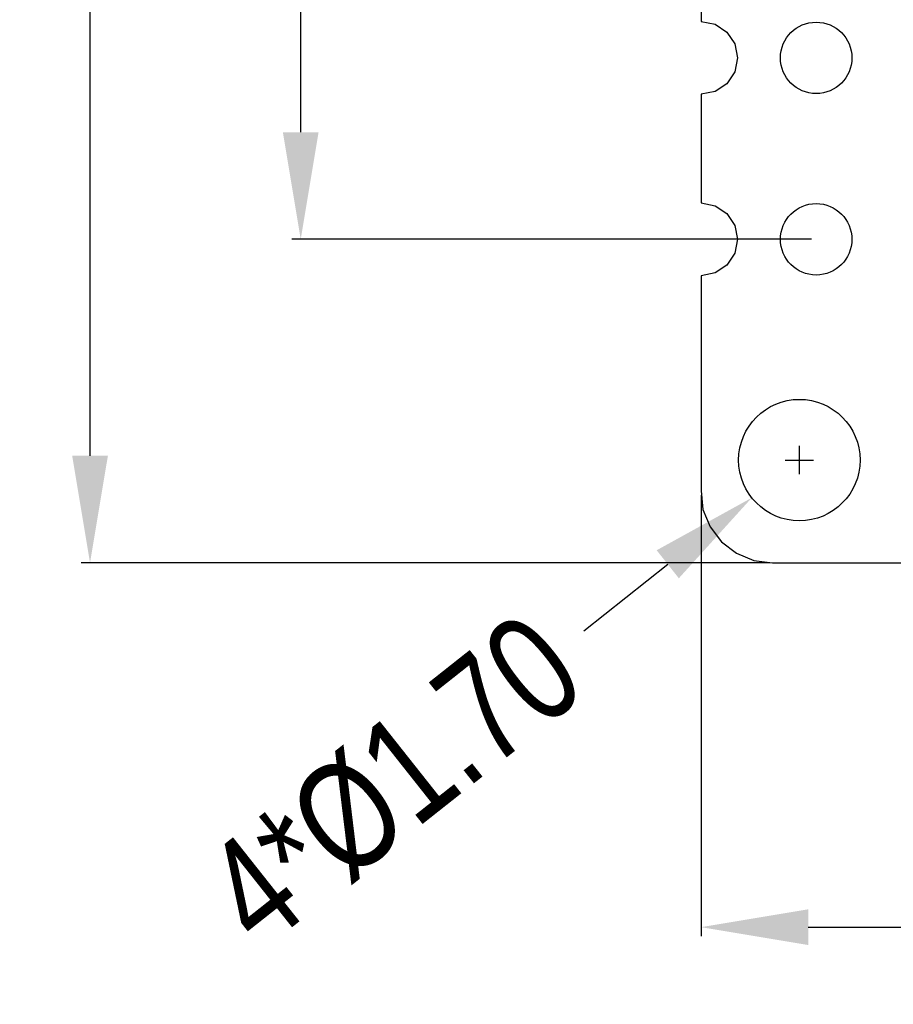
# Model space of a CAD drawing. Header units: inches. Extents: x -50 to 60, y -7 to 68.
# Tile 1 of 108: x -50 to -38, y -4 to 9. Entities that reach past the tile are written whole.
import ezdxf

# ---------------------------------------------------------------- set-up
doc = ezdxf.new("R2010")
doc.units = ezdxf.units.IN
doc.header["$LTSCALE"] = 1.21
doc.header["$MEASUREMENT"] = 0
doc.header["$PDMODE"] = 3
doc.header["$PDSIZE"] = 0.3125
doc.layers.get('0').update_dxf_attribs({"linetype": 'CONTINUOUS'})
doc.layers.get('Defpoints').update_dxf_attribs({"linetype": 'CONTINUOUS'})
doc.layers.add('DIM', color=3, linetype='CONTINUOUS')
doc.styles.get("Standard").update_dxf_attribs({"font": 'txt', "width": 0.8})
doc.dimstyles.get("Standard").update_dxf_attribs({"dimtxt": 0.15625, "dimasz": 0.1875, "dimexe": 0.125, "dimexo": 0.0625, "dimgap": 0.09, "dimtad": 0, "dimtih": 1, "dimtoh": 1, "dimzin": 4, "dimdsep": 46, "dimtxsty": 'STANDARD', "dimblk": '_FILLED', "dimblk1": '_FILLED', "dimblk2": '_FILLED', "dimcen": 0.09, "dimazin": 1, "dimtp": 0.01, "dimtm": 0.01, "dimtfac": 1, "dimtofl": 0, "dimtmove": 0, "dimatfit": 3, "dimldrblk": '_FILLED', "dimfxl": 1, "dimtolj": 1, "dimtzin": 4, "dimarcsym": 0})

# ---------------------------------------------------------------- blocks, each defined once
blk = doc.blocks.new('_FILLED')
at = {"color": 0, "linetype": 'ByBlock'}
blk.add_solid([(0, 0), (-1, 0.1667), (-1, -0.1667)], dxfattribs=at)
blk = doc.blocks.new('*D4')
at = {"layer": 'Defpoints', "color": 0}
for p in [(-38.888, 54.529), (-46.102, 6.269), (-38.888, 6.269)]:
    blk.add_point(p, dxfattribs=at)
at = {"layer": 'DIM', "color": 0, "lineweight": -2}
for p, q in [((-38.951, 54.529), (-46.227, 54.529)), ((-46.102, 53.029), (-46.102, 37.289)), ((-46.102, 7.769), (-46.102, 23.509)), ((-38.951, 6.269), (-46.227, 6.269))]:
    blk.add_line(p, q, dxfattribs=at)
at = {"layer": 'DIM', "color": 0, "lineweight": -2, "xscale": 1.5, "yscale": 1.5, "zscale": 1.5}
for p, rotation in [((-46.102, 54.529), 90), ((-46.102, 6.269), 270)]:
    blk.add_blockref('_FILLED', p, dxfattribs=dict(at, rotation=rotation))
at = {"layer": 'DIM', "color": 0, "insert": (-46.102, 30.399), "char_height": 1.5, "attachment_point": 5, "rotation": 90}
blk.add_mtext('\\A1;48.26(2.54*19)', dxfattribs=at)
blk = doc.blocks.new('*D8')
at = {"layer": 'Defpoints', "color": 0}
for p in [(-40.498, 2.749), (-29.998, 0.356), (-40.498, -3.36)]:
    blk.add_point(p, dxfattribs=at)
at = {"layer": 'DIM', "color": 0, "lineweight": -2}
for p, q in [((-40.498, 2.686), (-40.498, -3.485)), ((-29.998, 0.294), (-29.998, -3.485)), ((-38.998, -3.36), (-37.338, -3.36)), ((-31.498, -3.36), (-33.158, -3.36))]:
    blk.add_line(p, q, dxfattribs=at)
at = {"layer": 'DIM', "color": 0, "lineweight": -2, "xscale": 1.5, "yscale": 1.5, "zscale": 1.5, "rotation": 180}
blk.add_blockref('_FILLED', (-40.498, -3.36), dxfattribs=at)
at = {"layer": 'DIM', "color": 0, "lineweight": -2, "xscale": 1.5, "yscale": 1.5, "zscale": 1.5}
blk.add_blockref('_FILLED', (-29.998, -3.36), dxfattribs=at)
at = {"layer": 'DIM', "color": 0, "insert": (-35.248, -3.36), "char_height": 1.5, "attachment_point": 5}
blk.add_mtext('\\A1;10.50', dxfattribs=at)
blk = doc.blocks.new('*D10')
at = {"layer": 'Defpoints', "color": 0}
for p in [(-39.498, 59.049), (-49.051, 1.74), (-39.472, 1.74)]:
    blk.add_point(p, dxfattribs=at)
at = {"layer": 'DIM', "color": 0, "lineweight": -2}
for p, q in [((-39.561, 59.049), (-49.176, 59.049)), ((-49.051, 57.549), (-49.051, 32.284)), ((-49.051, 3.24), (-49.051, 28.504)), ((-39.535, 1.74), (-49.176, 1.74))]:
    blk.add_line(p, q, dxfattribs=at)
at = {"layer": 'DIM', "color": 0, "lineweight": -2, "xscale": 1.5, "yscale": 1.5, "zscale": 1.5}
for p, rotation in [((-49.051, 59.049), 90), ((-49.051, 1.74), 270)]:
    blk.add_blockref('_FILLED', p, dxfattribs=dict(at, rotation=rotation))
at = {"layer": 'DIM', "color": 0, "insert": (-49.051, 30.394), "char_height": 1.5, "attachment_point": 5, "rotation": 90}
blk.add_mtext('\\A1;57.3', dxfattribs=at)
blk = doc.blocks.new('*D42')
at = {"layer": 'Defpoints', "color": 0}
for p in [(-38.456, 3.706), (-39.789, 2.651)]:
    blk.add_point(p, dxfattribs=at)
at = {"layer": 'DIM', "color": 0, "lineweight": -2}
for p, q in [((-39.123, 2.981), (-39.123, 3.377)), ((-39.321, 3.179), (-38.925, 3.179)), ((-42.142, 0.789), (-40.966, 1.72))]:
    blk.add_line(p, q, dxfattribs=at)
at = {"layer": 'DIM', "color": 0, "lineweight": -2, "xscale": 1.5, "yscale": 1.5, "zscale": 1.5, "rotation": 38.35669576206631}
blk.add_blockref('_FILLED', (-39.789, 2.651), dxfattribs=at)
at = {"layer": 'DIM', "color": 0, "insert": (-44.8, -1.314), "char_height": 1.5, "attachment_point": 5, "rotation": 38.3567}
blk.add_mtext('\\A1;4*%%C1.70', dxfattribs=at)

msp = doc.modelspace()

# ---------------------------------------------------------------- linework, layer by layer
at = {"color": 7, "linetype": 'Continuous'}
for p, q in [((-40.5, 10.838), (-40.499, 9.319)), ((-40.499, 9.319), (-40.303, 9.28)), ((-40.303, 9.28), (-40.138, 9.169)), ((-40.138, 9.169), (-40.027, 9.004)), ((-40.027, 9.004), (-39.989, 8.809)), ((-39.989, 8.809), (-40.027, 8.613)), ((-40.027, 8.613), (-40.138, 8.448)), ((-40.138, 8.448), (-40.303, 8.338)), ((-40.303, 8.338), (-40.499, 8.299)), ((-40.499, 8.299), (-40.499, 6.778)), ((-40.499, 6.778), (-40.303, 6.74)), ((-40.303, 6.74), (-40.138, 6.629)), ((-40.138, 6.629), (-40.027, 6.464)), ((-40.027, 6.464), (-39.989, 6.269)), ((-39.989, 6.269), (-40.027, 6.073)), ((-40.027, 6.073), (-40.138, 5.908)), ((-40.303, 5.798), (-40.499, 5.759)), ((-40.138, 5.908), (-40.303, 5.798)), ((-40.499, 5.759), (-40.498, 2.749)), ((-40.498, 2.749), (-40.473, 2.487)), ((-40.473, 2.487), (-40.372, 2.244)), ((-40.372, 2.244), (-40.212, 2.035)), ((-40.212, 2.035), (-40.003, 1.875)), ((-40.003, 1.875), (-39.76, 1.774)), ((-39.76, 1.774), (-39.498, 1.74)), ((-39.498, 1.74), (-34.468, 1.742))]:
    msp.add_line(p, q, dxfattribs=at)
for centre, radius in [((-38.888, 8.809), 0.5), ((-38.888, 6.269), 0.5), ((-39.123, 3.179), 0.85)]:
    msp.add_circle(centre, radius, dxfattribs=at)

# ---------------------------------------------------------------- dimensions: what is measured, and where the dimension line sits
at = {"layer": 'DIM'}
for base, p1, p2, override, picture, middle in [((-49.051, 1.74), (-39.498, 59.049), (-39.472, 1.74), {"dimtxt": 1.5, "dimasz": 1.5, "dimtih": 0, "dimtoh": 0, "dimdec": 1, "dimzin": 0, "dimblk": '_FILLED', "dimcen": 0.198, "dimadec": 0, "dimazin": 0, "dimtp": 0, "dimtm": 0, "dimtdec": 4, "dimtzin": 0}, '*D10', (-49.051, 30.394)), ((-46.102, 6.269), (-38.888, 54.529), (-38.888, 6.269), {"dimtxt": 1.5, "dimasz": 1.5, "dimtih": 0, "dimtoh": 0, "dimzin": 0, "dimpost": '(2.54*19)', "dimtxsty": 'STANDARD', "dimcen": 0.198, "dimadec": 0, "dimazin": 0, "dimtp": 0, "dimtm": 0, "dimtdec": 4, "dimtzin": 0}, '*D4', (-46.102, 30.399))]:
    dim = msp.add_linear_dim(base=base, p1=p1, p2=p2, angle=90, dimstyle='STANDARD', override=override, dxfattribs=at)
    dim.commit()
    dim.dimension.update_dxf_attribs({"geometry": picture, "text_midpoint": middle})
dim = msp.add_diameter_dim_2p(p1=(-38.456, 3.706), p2=(-39.789, 2.651), dimstyle='STANDARD', override={"dimtxt": 1.5, "dimasz": 1.5, "dimtih": 0, "dimtoh": 0, "dimzin": 0, "dimpost": '4*%%C<>', "dimblk": '_FILLED', "dimcen": 0.198, "dimadec": 0, "dimazin": 0, "dimtp": 0, "dimtm": 0, "dimtdec": 4, "dimtzin": 0}, dxfattribs=at)
dim.commit()
dim.dimension.update_dxf_attribs({"geometry": '*D42', "text_midpoint": (-44.396, -0.994), "dimtype": 163})
dim = msp.add_linear_dim(base=(-40.498, -3.36), p1=(-29.998, 0.356), p2=(-40.498, 2.749), dimstyle='STANDARD', override={"dimtxt": 1.5, "dimasz": 1.5, "dimtih": 0, "dimtoh": 0, "dimzin": 0, "dimcen": 0.198, "dimadec": 0, "dimazin": 0, "dimtp": 0, "dimtm": 0, "dimtdec": 4, "dimtzin": 0}, dxfattribs=at)
dim.commit()
dim.dimension.update_dxf_attribs({"geometry": '*D8', "text_midpoint": (-35.248, -3.36)})

doc.saveas('drawing.dxf')
